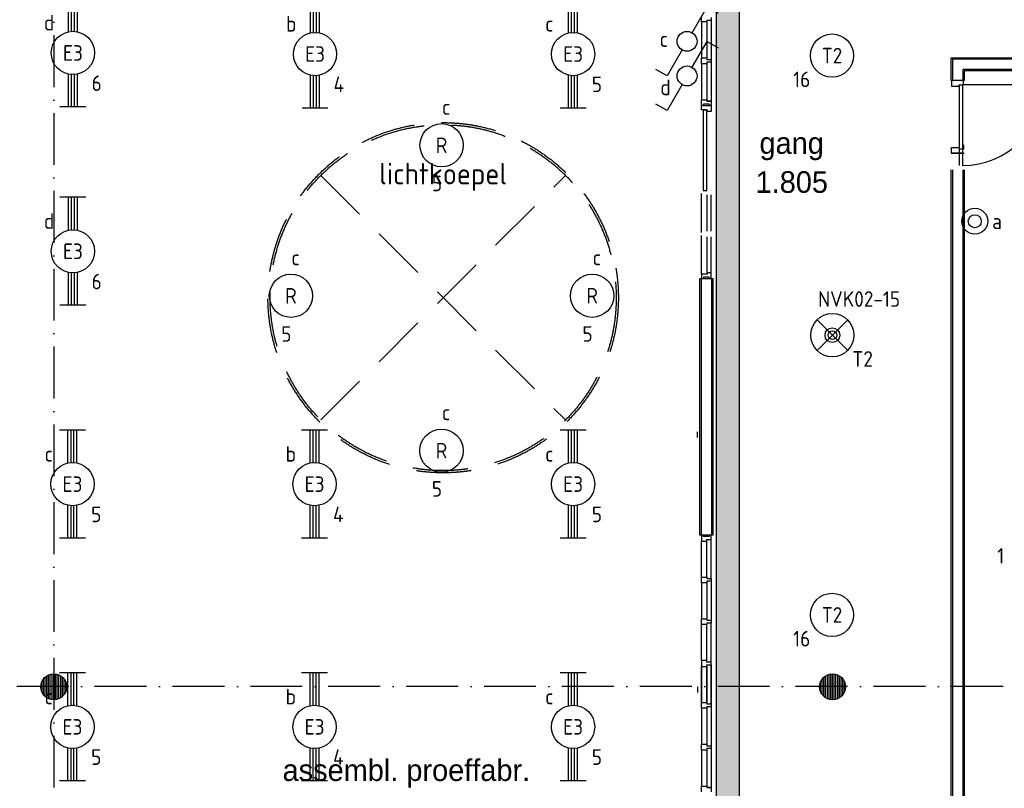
# Model space of a CAD drawing. Header units: millimetres. Extents: x 84333 to 240712, y -2244 to 84291.
# Tile 43 of 87: x 147624 to 159003, y 56602 to 65492. Entities that reach past the tile are written whole.
import ezdxf
from ezdxf.enums import TextEntityAlignment as Align

# ---------------------------------------------------------------- set-up
doc = ezdxf.new("R2010")
doc.units = ezdxf.units.MM
doc.header["$LTSCALE"] = 100
doc.linetypes.add('DASHDOT', pattern=[9, 6, -1.5, 0, -1.5])
doc.linetypes.add('HIDDEN', pattern=[9.525, 6.35, -3.175])
doc.layers.get('0').update_dxf_attribs({"linetype": 'CONTINUOUS'})
for name, color, linetype in [('AFDELING', 4, 'CONTINUOUS'), ('AL$1----_TEKST', 7, 'CONTINUOUS'), ('AL$7----_STRAMIEN', 1, 'DASHDOT'), ('AL22----_BINNENWAND', 7, 'CONTINUOUS'), ('AL28----_KONSTRUKTIE', 3, 'CONTINUOUS'), ('AL31----_BUITENKOZ', 7, 'CONTINUOUS'), ('AL32----_BINNENKOZ', 7, 'CONTINUOUS'), ('AL32----_DRAAIRICHTING', 1, 'CONTINUOUS'), ('AL37----_DAKOPENING', 7, 'HIDDEN'), ('ALXAA---_GEWBETON', 12, 'CONTINUOUS'), ('BOUW', 8, 'CONTINUOUS'), ('EB63101-_ATTRIB', 2, 'CONTINUOUS'), ('EB63102-_ATTRIB', 2, 'CONTINUOUS'), ('EB63501-_ATTRIB', 2, 'CONTINUOUS'), ('EL63101-_LICHT-ARM', 3, 'CONTINUOUS'), ('EL63102-_LICHT-SCH', 3, 'CONTINUOUS'), ('EL63501-_NOODVRL-ARM', 3, 'CONTINUOUS'), ('EL6441--_DATACOM', 3, 'CONTINUOUS'), ('KABELGGOOT1', 8, 'CONTINUOUS')]:
    doc.layers.add(name, color=color, linetype=linetype)
doc.styles.add('1_8', font='ISO', dxfattribs={"height": 1.8})
doc.styles.add('BURO-025', font='BUROFONT.shx', dxfattribs={"height": 250})
doc.styles.get("Standard").update_dxf_attribs({"font": 'iso.shx'})
doc.styles.add('TECHNIC', font='technic_.ttf')

# ---------------------------------------------------------------- blocks, each defined once
blk = doc.blocks.new('EJ3T20')
at = {"color": 0}
for p, q in [((-6.25, -1.5), (-6.25, 1.5)), ((6.25, -1.5), (6.25, 1.5)), ((-6.25, 0.52), (-2.44, 0.52)), ((-6.25, 0.17), (-2.49, 0.17)), ((2.44, 0.52), (6.25, 0.52)), ((2.49, 0.17), (6.25, 0.17)), ((-6.25, -0.17), (-2.49, -0.17)), ((-6.25, -0.52), (-2.44, -0.52)), ((2.44, -0.52), (6.25, -0.52)), ((2.49, -0.17), (6.25, -0.17))]:
    blk.add_line(p, q, dxfattribs=at)
blk.add_circle((0, 0), 2.5, dxfattribs=at)
at = {"color": 0, "style": '1_8'}
for tag, flags, p in [('SCHAK', 8, (3.5, 2.75)), ('A_CODE', 8, (0, 0)), ('GROEP', 8, (-3.5, -2.75)), ('KAST', 9, (3.5, -2.75))]:
    blk.add_attdef(tag, text='', height=1.8, dxfattribs=dict(at, flags=flags)).set_placement(p, align=Align.MIDDLE)
blk = doc.blocks.new('ES3G00')
at = {"color": 0}
blk.add_circle((0, 0), 2.5, dxfattribs=at)
at = {"color": 0, "style": '1_8'}
for tag, flags, p in [('SCHAK', 8, (3.5, 2.75)), ('A_CODE', 8, (0, 0)), ('GROEP', 8, (-3.5, -2.75)), ('KAST', 9, (3.5, -2.75))]:
    blk.add_attdef(tag, text='', height=1.8, dxfattribs=dict(at, flags=flags)).set_placement(p, align=Align.MIDDLE)
blk = doc.blocks.new('ES3SW')
for points in [[(0.58, 1), (2.31, 4), (3.61, 3.25)], [(-0.58, -1), (-2.31, -4), (-3.61, -3.25)]]:
    blk.add_lwpolyline(points)
blk.add_circle((0, 0), 1.15)
at = {"style": '1_8'}
for tag, flags, p in [('SCHAK', 8, (3, 5.5)), ('KAST', 9, (-3, 0.5)), ('M_CODE', 9, (0, 0)), ('DOEL', 9, (-3, -2)), ('GROEP', 9, (-3, -4.5))]:
    blk.add_attdef(tag, text='', height=1.8, dxfattribs=dict(at, flags=flags)).set_placement(p, align=Align.MIDDLE_CENTER)
blk = doc.blocks.new('ES3G01')
at = {"color": 0}
for p, q in [((-1.77, 1.77), (1.77, -1.77)), ((1.77, 1.77), (-1.77, -1.77))]:
    blk.add_line(p, q, dxfattribs=at)
at = {"color": 6}
blk.add_lwpolyline([(1.77, -1.77), (1.75, -1.75)], dxfattribs=at)
blk.add_circle((0, 0), 2.5)
at = {"color": 0}
for radius in [0.85, 0.5]:
    blk.add_circle((0, 0), radius, dxfattribs=at)
at = {"color": 6, "style": '1_8'}
for tag, flags, p in [('A_CODE', 8, (-3.5, 2.75)), ('SCHAK', 8, (3.5, 2.75)), ('GROEP', 8, (-3.5, -2.75)), ('KAST', 9, (3.5, -2.75))]:
    blk.add_attdef(tag, text='', height=1.8, dxfattribs=dict(at, flags=flags)).set_placement(p, align=Align.MIDDLE)
blk = doc.blocks.new('EJ3T10')
at = {"color": 0}
for p, q in [((-3.12, -1.5), (-3.12, 1.5)), ((3.12, -1.5), (3.12, 1.5)), ((-3.12, 0.52), (-2.44, 0.52)), ((-3.12, 0.17), (-2.49, 0.17)), ((2.44, 0.52), (3.12, 0.52)), ((2.49, 0.17), (3.12, 0.17)), ((-3.12, -0.17), (-2.49, -0.17)), ((-3.12, -0.52), (-2.44, -0.52)), ((2.44, -0.52), (3.12, -0.52)), ((2.49, -0.17), (3.12, -0.17))]:
    blk.add_line(p, q, dxfattribs=at)
blk.add_circle((0, 0), 2.5, dxfattribs=at)
at = {"color": 6, "style": '1_8'}
for tag, flags, p in [('SCHAK', 8, (3.5, 2.75)), ('A_CODE', 8, (0, 0)), ('GROEP', 8, (-3.5, -2.75)), ('KAST', 9, (3.5, -2.75))]:
    blk.add_attdef(tag, text='', height=1.8, dxfattribs=dict(at, flags=flags)).set_placement(p, align=Align.MIDDLE)
blk = doc.blocks.new('ES3D1')
at = {"color": 0}
for radius in [1.5, 1.5, 0.75, 0.75]:
    blk.add_circle((0, 0), radius, dxfattribs=at)
at = {"color": 0, "style": '1_8', "flags": 8}
blk.add_attdef('SCHAK', text='', height=1.8, dxfattribs=at).set_placement((0, 3), align=Align.MIDDLE)
blk.add_attdef('SCHAK', text='', height=1.8, dxfattribs=at).set_placement((0, 3), align=Align.MIDDLE)
at = {"style": '1_8', "flags": 9}
for tag, p in [('KAST', (-3, 0.5)), ('M_CODE', (0, 0)), ('DOEL', (-3, -2)), ('GROEP', (-3, -4.5))]:
    blk.add_attdef(tag, text='', height=1.8, dxfattribs=at).set_placement(p, align=Align.MIDDLE_CENTER)
blk = doc.blocks.new('A$C13e6995e')
at = {"layer": 'KABELGGOOT1'}
h = blk.add_hatch(dxfattribs=at)
h.set_pattern_fill('DOTS', color=256, scale=40, style=0)
h.set_pattern_definition([(8e-14, (39793.956, 199192.7), (31.75, 63.5), [0, -63.5])])
h.paths.add_polyline_path([(71609, 68494), (71339, 68494), (71339, 38316), (71609, 38316)])
at = {"layer": 'AL$7----_STRAMIEN', "color": 1}
blk.add_line((90860, 60023), (54906, 60023), dxfattribs=at)
blk.add_lwpolyline([(63685, 79257), (63685, 40820)], dxfattribs=at)
at = {"layer": 'AL22----_BINNENWAND', "color": 8}
for p, q in [((74056, 67033), (74056, 67293)), ((74056, 67293), (75550, 67293)), ((79810, 67143), (74206, 67143)), ((74206, 67143), (74206, 67033)), ((74206, 67033), (74056, 67033)), ((74056, 66190), (74206, 66190)), ((74056, 52745), (74056, 65999)), ((74206, 65999), (74206, 53005)), ((71152, 61773), (71152, 64741)), ((71152, 64741), (71302, 64741)), ((71302, 64741), (71302, 61773)), ((71302, 61773), (71152, 61773))]:
    blk.add_line(p, q, dxfattribs=at)
at = {"layer": 'AL22----_BINNENWAND', "color": 8, "linetype": 'Continuous'}
for p, q in [((74071, 67278), (74071, 67033)), ((75550, 67278), (74071, 67278)), ((74191, 67158), (74191, 67033)), ((75549, 67158), (74191, 67158)), ((74071, 65999), (74071, 52760)), ((74191, 65999), (74191, 53005)), ((71167, 64741), (71167, 61773)), ((71287, 64741), (71287, 61773))]:
    blk.add_line(p, q, dxfattribs=at)
at = {"layer": 'AL28----_KONSTRUKTIE', "color": 8}
for centre in [(63685, 60020), (72685, 60020)]:
    blk.add_circle(centre, 150, dxfattribs=at)
at = {"layer": 'AL31----_BUITENKOZ', "color": 8, "linetype": 'Continuous'}
for p, q in [((71231, 66690), (71190, 66690)), ((71190, 66690), (71190, 65760)), ((71231, 65760), (71231, 66690)), ((71190, 65760), (71231, 65760))]:
    blk.add_line(p, q, dxfattribs=at)
at = {"layer": 'AL32----_BINNENKOZ', "color": 8}
for p, q in [((71170, 67709), (71170, 67776)), ((71170, 67709), (71170, 67293)), ((71233, 67709), (71170, 67709)), ((71170, 67709), (71170, 67293)), ((71284, 67726), (71233, 67726)), ((71233, 67726), (71233, 67709)), ((71233, 67709), (71233, 67293)), ((71284, 67759), (71284, 67726)), ((71284, 67726), (71284, 67276)), ((71170, 67226), (71170, 67293)), ((71170, 67293), (71233, 67293)), ((71233, 67293), (71233, 67276)), ((71233, 67276), (71284, 67276)), ((71284, 67276), (71284, 67243)), ((71233, 67226), (71170, 67226)), ((71170, 67225), (71170, 66809)), ((71284, 67243), (71233, 67243)), ((71233, 67243), (71233, 67226)), ((71233, 67225), (71233, 66809)), ((71284, 67242), (71284, 66792)), ((74200, 67033), (74061, 67033)), ((74061, 67033), (74061, 66966)), ((74200, 66983), (74200, 67033)), ((74061, 66966), (74149, 66966)), ((74149, 66983), (74149, 66049)), ((74149, 66966), (74149, 66983)), ((74149, 66983), (74200, 66983)), ((74189, 66983), (74189, 66049)), ((71170, 66742), (71170, 66809)), ((71170, 66809), (71233, 66809)), ((71233, 66809), (71233, 66792)), ((71192, 66742), (71170, 66742)), ((71170, 66742), (71284, 66742)), ((71170, 66692), (71170, 66742)), ((71237, 66692), (71170, 66692)), ((71259, 66758), (71192, 66758)), ((71192, 66758), (71192, 66742)), ((71284, 66792), (71233, 66792)), ((71233, 66792), (71284, 66792)), ((71237, 66675), (71237, 66692)), ((71259, 66742), (71259, 66758)), ((71284, 66742), (71259, 66742)), ((71284, 66792), (71284, 66742)), ((71284, 66742), (71284, 66675)), ((71284, 66675), (71237, 66675)), ((74061, 66190), (74061, 66257)), ((74061, 66257), (74149, 66257)), ((74149, 66257), (74149, 66240)), ((74149, 66240), (74200, 66240)), ((74200, 66288), (74200, 66238)), ((74200, 66190), (74061, 66190)), ((71170, 65274), (71170, 65725)), ((71237, 65291), (71237, 65708)), ((71284, 65291), (71284, 65708)), ((71170, 64791), (71170, 65241)), ((71237, 64808), (71237, 65224)), ((71284, 64808), (71284, 65224)), ((71237, 64791), (71170, 64791)), ((71170, 64791), (71170, 64741)), ((71261, 64758), (71194, 64758)), ((71194, 64758), (71194, 64741)), ((71284, 64808), (71237, 64808)), ((71237, 64808), (71237, 64791)), ((71261, 64741), (71261, 64758)), ((71284, 64741), (71284, 64808)), ((71170, 64741), (71194, 64741)), ((71284, 64741), (71261, 64741)), ((71261, 64741), (71284, 64741)), ((71192, 61773), (71170, 61773)), ((71170, 61773), (71170, 61706)), ((71170, 61290), (71170, 61706)), ((71170, 61290), (71170, 61706)), ((71170, 61706), (71233, 61706)), ((71192, 61757), (71192, 61773)), ((71259, 61757), (71192, 61757)), ((71233, 61706), (71233, 61723)), ((71233, 61723), (71284, 61723)), ((71233, 61290), (71233, 61706)), ((71284, 61773), (71259, 61773)), ((71259, 61773), (71259, 61757)), ((71284, 61723), (71284, 61773)), ((71284, 61273), (71284, 61723)), ((71170, 61223), (71170, 61290)), ((71170, 61290), (71233, 61290)), ((71170, 61223), (71170, 60806)), ((71233, 61223), (71170, 61223)), ((71170, 61223), (71170, 60806)), ((71233, 61290), (71233, 61273)), ((71233, 61273), (71284, 61273)), ((71284, 61240), (71233, 61240)), ((71233, 61240), (71233, 61223)), ((71233, 61223), (71233, 60806)), ((71284, 61273), (71284, 61240)), ((71284, 61240), (71284, 60789)), ((71170, 60739), (71170, 60806)), ((71170, 60806), (71233, 60806)), ((71233, 60806), (71233, 60789)), ((71233, 60789), (71284, 60789)), ((71284, 60789), (71284, 60756)), ((71170, 60323), (71170, 60739)), ((71233, 60739), (71170, 60739)), ((71170, 60323), (71170, 60739)), ((71284, 60756), (71233, 60756)), ((71233, 60756), (71233, 60739)), ((71233, 60323), (71233, 60739)), ((71284, 60306), (71284, 60756)), ((71233, 60323), (71170, 60323)), ((71170, 60323), (71170, 60256)), ((71233, 60306), (71233, 60323)), ((71170, 60256), (71170, 59839)), ((71170, 59839), (71170, 60256)), ((71170, 60256), (71170, 59839)), ((71170, 60256), (71233, 60256)), ((71170, 59839), (71170, 60256)), ((71284, 60306), (71233, 60306)), ((71233, 60256), (71233, 60273)), ((71233, 60273), (71284, 60273)), ((71233, 60256), (71233, 59839)), ((71233, 59839), (71233, 60256)), ((71284, 60273), (71284, 60306)), ((71284, 60273), (71284, 59822)), ((71284, 59822), (71284, 60273)), ((71170, 59772), (71170, 59839)), ((71170, 59839), (71233, 59839)), ((71170, 59772), (71170, 59356)), ((71233, 59772), (71170, 59772)), ((71170, 59772), (71170, 59356)), ((71233, 59839), (71233, 59822)), ((71233, 59822), (71284, 59822)), ((71284, 59789), (71233, 59789)), ((71233, 59789), (71233, 59772)), ((71233, 59772), (71233, 59356)), ((71284, 59822), (71284, 59789)), ((71284, 59789), (71284, 59339)), ((71170, 59289), (71170, 59356)), ((71170, 59356), (71233, 59356)), ((71233, 59289), (71170, 59289)), ((71170, 59288), (71170, 58872)), ((71233, 59356), (71233, 59339)), ((71233, 59339), (71284, 59339)), ((71284, 59306), (71233, 59306)), ((71233, 59306), (71233, 59289)), ((71233, 59288), (71233, 58872)), ((71284, 59339), (71284, 59306)), ((71284, 59305), (71284, 58855)), ((71170, 58805), (71170, 58872)), ((71170, 58872), (71233, 58872)), ((71233, 58872), (71233, 58855)), ((71284, 58855), (71233, 58855)), ((71233, 58855), (71284, 58855)), ((71284, 58855), (71284, 58805))]:
    blk.add_line(p, q, dxfattribs=at)
at = {"layer": 'AL32----_DRAAIRICHTING', "color": 8}
blk.add_line((75123, 66983), (74189, 66983), dxfattribs=at)
blk.add_arc((74189, 66983), 934, 270, 0, dxfattribs=at)
at = {"layer": 'AL37----_DAKOPENING', "color": 8, "linetype": 'HIDDEN'}
for p, q in [((66771, 63106), (69599, 65934)), ((66771, 65934), (69599, 63106))]:
    blk.add_line(p, q, dxfattribs=at)
at = {"layer": 'AL37----_DAKOPENING', "color": 8}
for radius in [2025, 2000]:
    blk.add_circle((68185, 64520), radius, dxfattribs=at)
at = {"layer": 'ALXAA---_GEWBETON', "color": 8}
for p, q in [((63565, 59930), (63565, 60110)), ((63585, 59908), (63585, 60132)), ((63605, 59893), (63605, 60147)), ((63625, 59883), (63625, 60158)), ((63645, 59875), (63645, 60165)), ((63665, 59871), (63665, 60169)), ((63685, 59870), (63685, 60170)), ((63705, 59871), (63705, 60169)), ((63725, 59875), (63725, 60165)), ((63745, 59883), (63745, 60158)), ((63765, 59893), (63765, 60147)), ((63785, 59908), (63785, 60132)), ((63805, 59930), (63805, 60110)), ((72565, 59930), (72565, 60110)), ((72585, 59908), (72585, 60132)), ((72605, 59893), (72605, 60147)), ((72625, 59883), (72625, 60158)), ((72645, 59875), (72645, 60165)), ((72665, 59871), (72665, 60169)), ((72685, 59870), (72685, 60170)), ((72705, 59871), (72705, 60169)), ((72725, 59875), (72725, 60165)), ((72745, 59883), (72745, 60158)), ((72765, 59893), (72765, 60147)), ((72785, 59908), (72785, 60132)), ((72805, 59930), (72805, 60110)), ((63545, 59966), (63545, 60074)), ((63825, 59966), (63825, 60074)), ((72545, 59966), (72545, 60074)), ((72825, 59966), (72825, 60074))]:
    blk.add_line(p, q, dxfattribs=at)
at = {"layer": 'KABELGGOOT1'}
for p, q in [((71339, 68870, 3650), (71339, 38306, 3650)), ((71609, 38306, 3650), (71609, 68525, 3650)), ((71124, 62905), (71124, 62970)), ((71124, 60020), (71124, 59955))]:
    blk.add_line(p, q, dxfattribs=at)
at = {"layer": 'AFDELING', "color": 8, "style": 'TECHNIC'}
for p in [(92219, 54468), (58038, 41625), (88108, 41444)]:
    blk.add_attdef('VIDE', text='', height=500, dxfattribs=at).set_placement(p, align=Align.CENTER)
blk.add_attdef('VIDE', text='', height=500, rotation=90, dxfattribs=at).set_placement((75129, 25766), align=Align.CENTER)
at = {"layer": 'AL$1----_TEKST', "color": 8}
blk.add_text('lichtkoepel', height=250, dxfattribs=at).set_placement((68185, 65830), align=Align.CENTER)
at = {"layer": 'BOUW', "style": 'BURO-025'}
for s, p in [('gang', (71841, 66184)), ('1.805', (71796, 65733)), ('assembl. proeffabr.', (66329, 58931))]:
    blk.add_text(s, height=250, dxfattribs=at).set_placement(p)

msp = doc.modelspace()

# ---------------------------------------------------------------- block references
at = {"layer": 'EL63101-_LICHT-ARM'}
ref = msp.add_blockref('EJ3T20', (148239, 65107, 3500), dxfattribs=dict(at, xscale=100, yscale=100, zscale=100, rotation=90))
ref.add_attrib('A_CODE', 'E3', dxfattribs={"layer": 'EB63101-_ATTRIB', "color": 1, "height": 180, "style": '1_8', "flags": 8}).set_placement((148239, 65107, 3500), align=Align.MIDDLE)
ref.add_attrib('GROEP', '6', dxfattribs={"layer": 'EB63101-_ATTRIB', "color": 1, "height": 180, "style": '1_8', "flags": 8}).set_placement((148514, 64757, 3500), align=Align.MIDDLE)
ref.add_attrib('SCHAK', 'd', dxfattribs={"layer": 'EB63101-_ATTRIB', "color": 1, "height": 180, "style": '1_8', "flags": 8}).set_placement((147964, 65457, 3500), align=Align.MIDDLE)
ref = msp.add_blockref('EJ3T20', (151037, 65094, 3900), dxfattribs=dict(at, xscale=100, yscale=100, zscale=100, rotation=90))
ref.add_attrib('A_CODE', 'E3', dxfattribs={"layer": 'EB63101-_ATTRIB', "color": 1, "height": 180, "style": '1_8', "flags": 8}).set_placement((151037, 65094, 3900), align=Align.MIDDLE)
ref.add_attrib('GROEP', '4', dxfattribs={"layer": 'EB63101-_ATTRIB', "color": 1, "height": 180, "style": '1_8', "flags": 8}).set_placement((151312, 64744, 3900), align=Align.MIDDLE)
ref.add_attrib('SCHAK', 'b', dxfattribs={"layer": 'EB63101-_ATTRIB', "color": 1, "height": 180, "style": '1_8', "flags": 8}).set_placement((150762, 65444, 3900), align=Align.MIDDLE)
ref = msp.add_blockref('EJ3T20', (154020, 65094, 3900), dxfattribs=dict(at, xscale=100, yscale=100, zscale=100, rotation=90))
ref.add_attrib('A_CODE', 'E3', dxfattribs={"layer": 'EB63101-_ATTRIB', "color": 1, "height": 180, "style": '1_8', "flags": 8}).set_placement((154020, 65094, 3900), align=Align.MIDDLE)
ref.add_attrib('GROEP', '5', dxfattribs={"layer": 'EB63101-_ATTRIB', "color": 1, "height": 180, "style": '1_8', "flags": 8}).set_placement((154295, 64744, 3900), align=Align.MIDDLE)
ref.add_attrib('SCHAK', 'c', dxfattribs={"layer": 'EB63101-_ATTRIB', "color": 1, "height": 180, "style": '1_8', "flags": 8}).set_placement((153745, 65444, 3900), align=Align.MIDDLE)
ref = msp.add_blockref('ES3G00', (157012, 65076), dxfattribs=dict(at, xscale=100, yscale=100, zscale=100))
ref.add_attrib('A_CODE', 'T2', dxfattribs={"layer": 'EB63101-_ATTRIB', "color": 1, "height": 180, "style": '1_8', "flags": 8}).set_placement((157012, 65076), align=Align.MIDDLE)
ref.add_attrib('GROEP', '16', dxfattribs={"layer": 'EB63101-_ATTRIB', "color": 1, "height": 180, "style": '1_8', "flags": 8}).set_placement((156662, 64801), align=Align.MIDDLE)
ref = msp.add_blockref('ES3G00', (152500, 64039, 3900), dxfattribs=dict(at, xscale=100.0000000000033, yscale=100, zscale=100, rotation=44.99999999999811))
ref.add_attrib('A_CODE', 'R', dxfattribs={"layer": 'EB63101-_ATTRIB', "color": 1, "height": 180, "style": '1_8', "flags": 8}).set_placement((152500, 64039, 3900), align=Align.MIDDLE)
ref.add_attrib('GROEP', '5', dxfattribs={"layer": 'EB63101-_ATTRIB', "color": 1, "height": 180, "style": '1_8', "flags": 8}).set_placement((152447, 63597, 3900), align=Align.MIDDLE)
ref.add_attrib('SCHAK', 'c', dxfattribs={"layer": 'EB63101-_ATTRIB', "color": 1, "height": 180, "style": '1_8', "flags": 8}).set_placement((152553, 64481, 3900), align=Align.MIDDLE)
ref = msp.add_blockref('EJ3T20', (148239, 62813, 3500), dxfattribs=dict(at, xscale=100, yscale=100, zscale=100, rotation=90))
ref.add_attrib('A_CODE', 'E3', dxfattribs={"layer": 'EB63101-_ATTRIB', "color": 1, "height": 180, "style": '1_8', "flags": 8}).set_placement((148239, 62813, 3500), align=Align.MIDDLE)
ref.add_attrib('GROEP', '6', dxfattribs={"layer": 'EB63101-_ATTRIB', "color": 1, "height": 180, "style": '1_8', "flags": 8}).set_placement((148514, 62463, 3500), align=Align.MIDDLE)
ref.add_attrib('SCHAK', 'd', dxfattribs={"layer": 'EB63101-_ATTRIB', "color": 1, "height": 180, "style": '1_8', "flags": 8}).set_placement((147964, 63163, 3500), align=Align.MIDDLE)
ref = msp.add_blockref('ES3G00', (150759, 62298, 3900), dxfattribs=dict(at, xscale=100.0000000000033, yscale=100, zscale=100, rotation=44.99999999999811))
ref.add_attrib('A_CODE', 'R', dxfattribs={"layer": 'EB63101-_ATTRIB', "color": 1, "height": 180, "style": '1_8', "flags": 8}).set_placement((150759, 62298, 3900), align=Align.MIDDLE)
ref.add_attrib('GROEP', '5', dxfattribs={"layer": 'EB63101-_ATTRIB', "color": 1, "height": 180, "style": '1_8', "flags": 8}).set_placement((150706, 61856, 3900), align=Align.MIDDLE)
ref.add_attrib('SCHAK', 'c', dxfattribs={"layer": 'EB63101-_ATTRIB', "color": 1, "height": 180, "style": '1_8', "flags": 8}).set_placement((150812, 62740, 3900), align=Align.MIDDLE)
ref = msp.add_blockref('ES3G00', (154240, 62299, 3900), dxfattribs=dict(at, xscale=100.0000000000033, yscale=100, zscale=100, rotation=44.99999999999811))
ref.add_attrib('A_CODE', 'R', dxfattribs={"layer": 'EB63101-_ATTRIB', "color": 1, "height": 180, "style": '1_8', "flags": 8}).set_placement((154240, 62299, 3900), align=Align.MIDDLE)
ref.add_attrib('GROEP', '5', dxfattribs={"layer": 'EB63101-_ATTRIB', "color": 1, "height": 180, "style": '1_8', "flags": 8}).set_placement((154187, 61857, 3900), align=Align.MIDDLE)
ref.add_attrib('SCHAK', 'c', dxfattribs={"layer": 'EB63101-_ATTRIB', "color": 1, "height": 180, "style": '1_8', "flags": 8}).set_placement((154294, 62741, 3900), align=Align.MIDDLE)
ref = msp.add_blockref('ES3G00', (152499, 60507, 3900), dxfattribs=dict(at, xscale=100.0000000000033, yscale=100, zscale=100, rotation=44.99999999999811))
ref.add_attrib('A_CODE', 'R', dxfattribs={"layer": 'EB63101-_ATTRIB', "color": 1, "height": 180, "style": '1_8', "flags": 8}).set_placement((152499, 60507, 3900), align=Align.MIDDLE)
ref.add_attrib('GROEP', '5', dxfattribs={"layer": 'EB63101-_ATTRIB', "color": 1, "height": 180, "style": '1_8', "flags": 8}).set_placement((152446, 60065, 3900), align=Align.MIDDLE)
ref.add_attrib('SCHAK', 'c', dxfattribs={"layer": 'EB63101-_ATTRIB', "color": 1, "height": 180, "style": '1_8', "flags": 8}).set_placement((152552, 60949, 3900), align=Align.MIDDLE)
ref = msp.add_blockref('EJ3T20', (148234, 60120, 3500), dxfattribs=dict(at, xscale=100, yscale=100, zscale=100, rotation=90))
ref.add_attrib('A_CODE', 'E3', dxfattribs={"layer": 'EB63101-_ATTRIB', "color": 1, "height": 180, "style": '1_8', "flags": 8}).set_placement((148234, 60120, 3500), align=Align.MIDDLE)
ref.add_attrib('GROEP', '5', dxfattribs={"layer": 'EB63101-_ATTRIB', "color": 1, "height": 180, "style": '1_8', "flags": 8}).set_placement((148509, 59770, 3500), align=Align.MIDDLE)
ref.add_attrib('SCHAK', 'c', dxfattribs={"layer": 'EB63101-_ATTRIB', "color": 1, "height": 180, "style": '1_8', "flags": 8}).set_placement((147959, 60470, 3500), align=Align.MIDDLE)
ref = msp.add_blockref('EJ3T20', (151032, 60120, 3500), dxfattribs=dict(at, xscale=100, yscale=100, zscale=100, rotation=90))
ref.add_attrib('A_CODE', 'E3', dxfattribs={"layer": 'EB63101-_ATTRIB', "color": 1, "height": 180, "style": '1_8', "flags": 8}).set_placement((151032, 60120, 3500), align=Align.MIDDLE)
ref.add_attrib('GROEP', '4', dxfattribs={"layer": 'EB63101-_ATTRIB', "color": 1, "height": 180, "style": '1_8', "flags": 8}).set_placement((151307, 59770, 3500), align=Align.MIDDLE)
ref.add_attrib('SCHAK', 'b', dxfattribs={"layer": 'EB63101-_ATTRIB', "color": 1, "height": 180, "style": '1_8', "flags": 8}).set_placement((150757, 60470, 3500), align=Align.MIDDLE)
ref = msp.add_blockref('EJ3T20', (154020, 60120, 3500), dxfattribs=dict(at, xscale=100, yscale=100, zscale=100, rotation=90))
ref.add_attrib('A_CODE', 'E3', dxfattribs={"layer": 'EB63101-_ATTRIB', "color": 1, "height": 180, "style": '1_8', "flags": 8}).set_placement((154020, 60120, 3500), align=Align.MIDDLE)
ref.add_attrib('GROEP', '5', dxfattribs={"layer": 'EB63101-_ATTRIB', "color": 1, "height": 180, "style": '1_8', "flags": 8}).set_placement((154295, 59770, 3500), align=Align.MIDDLE)
ref.add_attrib('SCHAK', 'c', dxfattribs={"layer": 'EB63101-_ATTRIB', "color": 1, "height": 180, "style": '1_8', "flags": 8}).set_placement((153745, 60470, 3500), align=Align.MIDDLE)
ref = msp.add_blockref('EJ3T10', (159412, 59566), dxfattribs=dict(at, xscale=100, yscale=100, zscale=100))
ref.add_attrib('A_CODE', 'Y', dxfattribs={"layer": 'EB63101-_ATTRIB', "color": 1, "height": 180, "style": '1_8', "flags": 8}).set_placement((159412, 59566), align=Align.MIDDLE)
ref.add_attrib('GROEP', '1', dxfattribs={"layer": 'EB63101-_ATTRIB', "color": 1, "height": 180, "style": '1_8', "flags": 8}).set_placement((158962, 59291), align=Align.MIDDLE)
ref.add_attrib('SCHAK', 'a', dxfattribs={"layer": 'EB63101-_ATTRIB', "color": 1, "height": 180, "style": '1_8', "flags": 8}).set_placement((159837, 59841), align=Align.MIDDLE)
ref = msp.add_blockref('ES3G00', (157012, 58608), dxfattribs=dict(at, xscale=100, yscale=100, zscale=100))
ref.add_attrib('A_CODE', 'T2', dxfattribs={"layer": 'EB63101-_ATTRIB', "color": 1, "height": 180, "style": '1_8', "flags": 8}).set_placement((157012, 58608), align=Align.MIDDLE)
ref.add_attrib('GROEP', '16', dxfattribs={"layer": 'EB63101-_ATTRIB', "color": 1, "height": 180, "style": '1_8', "flags": 8}).set_placement((156662, 58333), align=Align.MIDDLE)
ref = msp.add_blockref('EJ3T20', (148234, 57313, 3500), dxfattribs=dict(at, xscale=100, yscale=100, zscale=100, rotation=90))
ref.add_attrib('A_CODE', 'E3', dxfattribs={"layer": 'EB63101-_ATTRIB', "color": 1, "height": 180, "style": '1_8', "flags": 8}).set_placement((148234, 57313, 3500), align=Align.MIDDLE)
ref.add_attrib('GROEP', '5', dxfattribs={"layer": 'EB63101-_ATTRIB', "color": 1, "height": 180, "style": '1_8', "flags": 8}).set_placement((148509, 56963, 3500), align=Align.MIDDLE)
ref.add_attrib('SCHAK', 'c', dxfattribs={"layer": 'EB63101-_ATTRIB', "color": 1, "height": 180, "style": '1_8', "flags": 8}).set_placement((147959, 57663, 3500), align=Align.MIDDLE)
ref = msp.add_blockref('EJ3T20', (151032, 57313, 3500), dxfattribs=dict(at, xscale=100, yscale=100, zscale=100, rotation=90))
ref.add_attrib('A_CODE', 'E3', dxfattribs={"layer": 'EB63101-_ATTRIB', "color": 1, "height": 180, "style": '1_8', "flags": 8}).set_placement((151032, 57313, 3500), align=Align.MIDDLE)
ref.add_attrib('GROEP', '4', dxfattribs={"layer": 'EB63101-_ATTRIB', "color": 1, "height": 180, "style": '1_8', "flags": 8}).set_placement((151307, 56963, 3500), align=Align.MIDDLE)
ref.add_attrib('SCHAK', 'b', dxfattribs={"layer": 'EB63101-_ATTRIB', "color": 1, "height": 180, "style": '1_8', "flags": 8}).set_placement((150757, 57663, 3500), align=Align.MIDDLE)
ref = msp.add_blockref('EJ3T20', (154020, 57313, 3500), dxfattribs=dict(at, xscale=100, yscale=100, zscale=100, rotation=90))
ref.add_attrib('A_CODE', 'E3', dxfattribs={"layer": 'EB63101-_ATTRIB', "color": 1, "height": 180, "style": '1_8', "flags": 8}).set_placement((154020, 57313, 3500), align=Align.MIDDLE)
ref.add_attrib('GROEP', '5', dxfattribs={"layer": 'EB63101-_ATTRIB', "color": 1, "height": 180, "style": '1_8', "flags": 8}).set_placement((154295, 56963, 3500), align=Align.MIDDLE)
ref.add_attrib('SCHAK', 'c', dxfattribs={"layer": 'EB63101-_ATTRIB', "color": 1, "height": 180, "style": '1_8', "flags": 8}).set_placement((153745, 57663, 3500), align=Align.MIDDLE)
at = {"layer": 'EL63102-_LICHT-SCH'}
ref = msp.add_blockref('ES3SW', (155337, 65241, 1050), dxfattribs=dict(at, xscale=100, yscale=100, zscale=100))
ref.add_attrib('SCHAK', 'c', dxfattribs={"layer": 'EB63102-_ATTRIB', "color": 1, "height": 180, "style": '1_8', "flags": 8}).set_placement((155068, 65267, 1050), align=Align.MIDDLE_CENTER)
ref = msp.add_blockref('ES3SW', (155337, 64841, 1050), dxfattribs=dict(at, xscale=100, yscale=100, zscale=100))
ref.add_attrib('SCHAK', 'd', dxfattribs={"layer": 'EB63102-_ATTRIB', "color": 1, "height": 180, "style": '1_8', "flags": 8}).set_placement((155088, 64708, 1050), align=Align.MIDDLE_CENTER)
ref = msp.add_blockref('ES3D1', (158662, 63161, 1050), dxfattribs=dict(at, xscale=100, yscale=100, zscale=100))
ref.add_attrib('SCHAK', 'a', dxfattribs={"layer": 'EB63102-_ATTRIB', "color": 1, "height": 180, "style": '1_8', "flags": 8}).set_placement((158919, 63160), align=Align.MIDDLE)
at = {"layer": 'EL63501-_NOODVRL-ARM'}
ref = msp.add_blockref('ES3G01', (157016, 61843), dxfattribs=dict(at, xscale=100, yscale=100, zscale=100, rotation=180))
ref.add_attrib('A_CODE', 'T2', dxfattribs={"layer": 'EB63501-_ATTRIB', "color": 1, "height": 180, "style": '1_8', "flags": 8}).set_placement((157366, 61568), align=Align.MIDDLE)
ref.add_attrib('GROEP', 'NVK02-15', dxfattribs={"layer": 'EB63501-_ATTRIB', "color": 1, "height": 180, "style": '1_8', "flags": 8}).set_placement((157325, 62261), align=Align.MIDDLE)
at = {"layer": 'EL6441--_DATACOM'}
msp.add_blockref('A$C13e6995e', (84333, -2244), dxfattribs=at)

doc.saveas('drawing.dxf')
